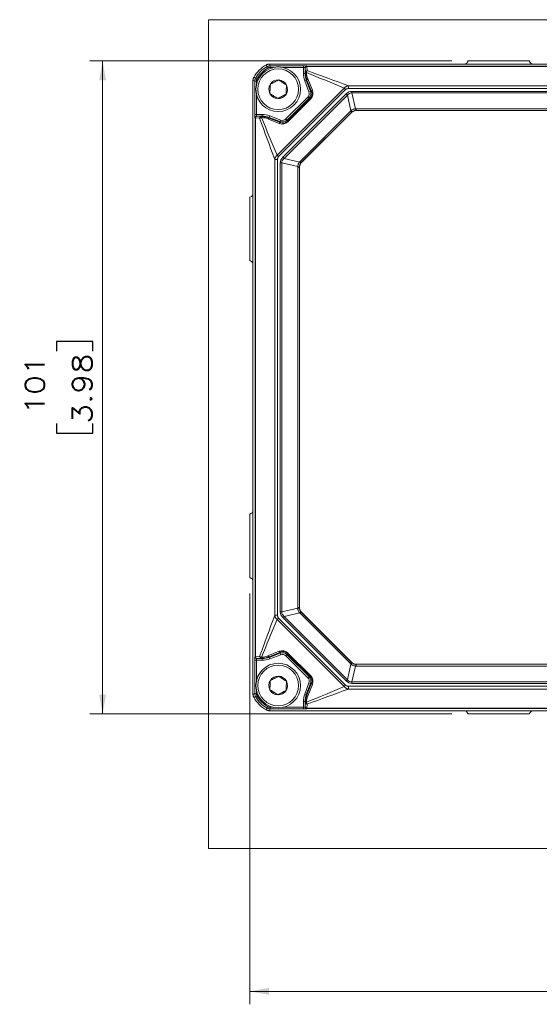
# Model space of a CAD drawing. Header units: millimetres. Extents: x 4 to 836, y 5 to 589.
# Tile 13 of 153: x 234 to 314, y 206 to 358. Entities that reach past the tile are written whole.
import ezdxf

# ---------------------------------------------------------------- set-up
doc = ezdxf.new("R2010")
doc.units = ezdxf.units.MM
doc.layers.add('1', color=7, linetype='Continuous', true_color=0xffffff)
doc.styles.add('ideas_simplex', font='simplex.shx')
doc.dimstyles.get("Standard").update_dxf_attribs({"dimtxt": 0.18, "dimasz": 0.18, "dimexe": 0.18, "dimexo": 0.0625, "dimgap": 0.09, "dimtad": 0, "dimtih": 1, "dimtoh": 1, "dimdec": 4, "dimzin": 0, "dimdsep": 46, "dimtxsty": 'Standard', "dimcen": 0.09, "dimadec": 0, "dimazin": 0, "dimtfac": 1, "dimtdec": 4, "dimtofl": 0, "dimtmove": 0, "dimatfit": 3, "dimfxl": 1, "dimtolj": 1, "dimtzin": 0, "dimarcsym": 0})

# ---------------------------------------------------------------- blocks, each defined once
blk = doc.blocks.new('_U10')
at = {"layer": '1', "color": 152, "lineweight": 13}
for p, q in [((269.602102, 269.548683), (269.602102, 206.051587)), ((395.602102, 269.548683), (395.602102, 206.051587))]:
    blk.add_line(p, q, dxfattribs=at)
at = {"layer": '1', "color": 87, "lineweight": 25}
for p, q in [((326.999602, 215.176587), (325.499602, 215.176587)), ((325.499602, 215.176587), (325.499602, 209.551587)), ((339.704602, 215.176587), (338.204602, 215.176587)), ((339.704602, 209.551587), (339.704602, 215.176587)), ((325.499602, 209.551587), (326.999602, 209.551587)), ((338.204602, 209.551587), (339.704602, 209.551587))]:
    blk.add_line(p, q, dxfattribs=at)
at = {"layer": '1', "color": 27, "lineweight": 13}
blk.add_line((269.602102, 208.051587), (395.602102, 208.051587), dxfattribs=at)
at = {"layer": '1', "color": 27, "lineweight": 18}
for points in [[(269.602102, 208.051587), (272.6021, 208.580568), (272.602104, 207.522606)], [(395.602102, 208.051587), (392.602104, 207.522606), (392.6021, 208.580568)]]:
    blk.add_solid(points, dxfattribs=at)
at = {"layer": '1', "color": 87, "linetype": 'Continuous', "lineweight": 25, "char_height": 3, "attachment_point": 7, "line_spacing_factor": 1.204819, "style": 'ideas_simplex'}
for s, insert in [('\\W1.0535;126', (328.456102, 217.311587)), ('\\W1.2097;4.96', (326.971102, 209.999087))]:
    blk.add_mtext(s, dxfattribs=dict(at, insert=insert))
blk = doc.blocks.new('_U11')
at = {"layer": '1', "color": 152, "lineweight": 13}
for p, q in [((300.873305, 351.94168), (244.851237, 351.94168)), ((300.873305, 250.941529), (244.851237, 250.941529))]:
    blk.add_line(p, q, dxfattribs=at)
at = {"layer": '1', "color": 27, "lineweight": 13}
blk.add_line((246.851237, 250.941529), (246.851237, 351.94168), dxfattribs=at)
at = {"layer": '1', "color": 87, "lineweight": 25}
for p, q in [((245.351237, 308.544105), (239.726237, 308.544105)), ((239.726237, 308.544105), (239.726237, 307.044105)), ((245.351237, 307.044105), (245.351237, 308.544105)), ((239.726237, 295.839105), (239.726237, 294.339105)), ((245.351237, 294.339105), (245.351237, 295.839105)), ((239.726237, 294.339105), (245.351237, 294.339105))]:
    blk.add_line(p, q, dxfattribs=at)
at = {"layer": '1', "color": 27, "lineweight": 18}
for points in [[(246.851237, 351.94168), (247.380218, 348.941682), (246.322256, 348.941678)], [(246.851237, 250.941529), (246.322256, 253.941527), (247.380218, 253.941531)]]:
    blk.add_solid(points, dxfattribs=at)
at = {"layer": '1', "color": 87, "linetype": 'Continuous', "lineweight": 25, "char_height": 3, "attachment_point": 7, "rotation": 90, "line_spacing_factor": 1.204819, "style": 'ideas_simplex'}
for s, insert in [('\\W1.1774;101', (237.885237, 297.271605)), ('\\W1.2097;3.98', (245.197737, 295.786605))]:
    blk.add_mtext(s, dxfattribs=dict(at, insert=insert))

msp = doc.modelspace()

# ---------------------------------------------------------------- linework, layer by layer
at = {"layer": '1', "color": 251, "linetype": 'Continuous', "lineweight": 18}
for p, q in [((263.246, 230.137), (263.246, 358.294)), ((401.958, 358.294), (263.246, 358.294)), ((263.246, 230.137), (401.958, 230.137))]:
    msp.add_line(p, q, dxfattribs=at)
at = {"layer": '1', "color": 143, "linetype": 'Continuous', "lineweight": 18}
for p, q in [((303.227, 351.69), (303.373, 351.942)), ((312.831, 351.942), (303.373, 351.942)), ((312.977, 351.69), (312.831, 351.942)), ((272.665, 351.442), (392.539, 351.442)), ((270.102, 348.879), (270.102, 348.878)), ((270.102, 254.005), (270.102, 348.878)), ((379.148, 344.242), (286.056, 344.242)), ((285.349, 343.949), (277.595, 336.194)), ((277.302, 335.488), (277.302, 267.396)), ((269.602, 330.835), (269.854, 330.98)), ((269.602, 321.049), (269.602, 330.835)), ((269.854, 320.903), (269.602, 321.049)), ((269.854, 281.98), (269.602, 281.835)), ((269.602, 281.835), (269.602, 272.049)), ((269.602, 272.049), (269.854, 271.903)), ((277.595, 266.689), (285.349, 258.934)), ((286.056, 258.642), (379.148, 258.642)), ((270.102, 254.005), (270.102, 254.004)), ((392.539, 251.442), (272.665, 251.442)), ((303.227, 251.193), (303.373, 250.942)), ((312.831, 250.942), (303.373, 250.942)), ((312.977, 251.193), (312.831, 250.942))]:
    msp.add_line(p, q, dxfattribs=at)
at = {"layer": '1', "color": 143, "linetype": 'Continuous', "lineweight": 13}
for p, q in [((272.366, 350.802), (272.24, 351.019)), ((272.741, 350.903), (272.741, 351.153)), ((272.741, 351.153), (277.913, 351.153)), ((273.227, 350.903), (272.741, 350.903)), ((277.913, 350.903), (274.777, 350.903)), ((277.913, 350.903), (277.913, 351.153)), ((277.913, 349.995), (277.913, 350.903)), ((278.186, 350.864), (278.163, 350.887)), ((278.163, 350.887), (278.163, 349.995)), ((278.233, 350.193), (278.189, 350.837)), ((278.413, 351.136), (278.435, 351.114)), ((278.435, 351.114), (386.769, 351.114)), ((386.765, 351.059), (278.439, 351.059)), ((278.439, 351.059), (278.483, 350.416)), ((270.64, 348.802), (270.391, 348.802)), ((270.391, 343.631), (270.391, 348.802)), ((270.741, 349.178), (270.525, 349.303)), ((270.64, 348.802), (270.64, 348.317)), ((278.163, 349.995), (277.913, 349.995)), ((278.353, 348.944), (278.119, 348.857)), ((278.764, 347.133), (278.119, 348.857)), ((278.163, 349.995), (278.24, 350.009)), ((278.24, 350.009), (278.239, 350.025)), ((278.452, 348.962), (278.353, 348.944)), ((278.353, 348.944), (278.998, 347.22)), ((278.382, 350.133), (278.382, 350.117)), ((279.168, 347.183), (278.452, 348.962)), ((278.578, 349.157), (279.294, 347.379)), ((273.831, 337.333), (284.21, 347.713)), ((284.426, 347.497), (274.046, 337.118)), ((278.998, 347.22), (278.764, 347.133)), ((278.998, 347.22), (279.168, 347.183)), ((284.21, 347.713), (284.426, 347.497)), ((284.86, 348.081), (380.344, 348.081)), ((284.86, 348.081), (284.86, 347.636)), ((380.344, 347.636), (284.86, 347.636)), ((285.406, 347.216), (285.406, 346.982)), ((285.406, 347.216), (379.798, 347.216)), ((270.64, 346.766), (270.64, 343.631)), ((274.719, 337.028), (284.516, 346.825)), ((284.7, 346.64), (274.903, 336.843)), ((275.204, 342.951), (278.592, 346.34)), ((278.769, 346.163), (275.38, 342.775)), ((275.422, 342.582), (278.962, 346.121)), ((279.031, 346.052), (275.491, 342.513)), ((278.769, 346.163), (278.592, 346.34)), ((278.962, 346.121), (278.769, 346.163)), ((279.031, 346.052), (278.962, 346.121)), ((284.7, 346.64), (284.516, 346.825)), ((285.258, 344.215), (284.7, 346.64)), ((285.406, 346.982), (285.971, 344.522)), ((379.798, 346.982), (285.406, 346.982)), ((277.407, 336.371), (285.173, 344.136)), ((285.342, 343.967), (285.173, 344.136)), ((286.049, 344.524), (286.049, 344.259)), ((286.049, 344.524), (379.156, 344.524)), ((286.049, 344.259), (286.056, 344.242)), ((379.156, 344.259), (286.049, 344.259)), ((270.64, 343.631), (270.391, 343.631)), ((270.43, 343.108), (270.407, 343.131)), ((270.43, 259.775), (270.43, 343.108)), ((271.128, 343.061), (270.484, 343.105)), ((270.484, 343.105), (270.484, 259.779)), ((270.64, 343.631), (271.548, 343.631)), ((271.548, 343.381), (270.657, 343.381)), ((270.657, 343.381), (270.68, 343.358)), ((270.707, 343.355), (271.351, 343.311)), ((271.427, 343.162), (271.411, 343.162)), ((271.519, 343.304), (271.535, 343.304)), ((271.535, 343.304), (271.548, 343.381)), ((271.548, 343.631), (271.548, 343.381)), ((274.165, 342.249), (272.386, 342.966)), ((272.599, 343.191), (272.581, 343.092)), ((272.581, 343.092), (274.36, 342.376)), ((272.599, 343.191), (272.687, 343.425)), ((274.324, 342.545), (272.599, 343.191)), ((272.687, 343.425), (274.411, 342.779)), ((274.324, 342.545), (274.411, 342.779)), ((275.38, 342.775), (275.204, 342.951)), ((275.38, 342.775), (275.422, 342.582)), ((275.491, 342.513), (275.422, 342.582)), ((285.342, 343.967), (277.576, 336.202)), ((285.349, 343.949), (285.342, 343.967)), ((274.36, 342.376), (274.324, 342.545)), ((273.908, 336.684), (273.463, 336.684)), ((273.463, 266.2), (273.463, 336.684)), ((273.831, 337.333), (274.046, 337.118)), ((273.908, 336.684), (273.908, 266.2)), ((274.903, 336.843), (274.719, 337.028)), ((274.903, 336.843), (277.329, 336.286)), ((274.562, 336.138), (274.327, 336.138)), ((274.327, 266.745), (274.327, 336.138)), ((277.021, 335.573), (274.562, 336.138)), ((274.562, 336.138), (274.562, 266.745)), ((277.284, 335.495), (277.019, 335.495)), ((277.019, 267.388), (277.019, 335.495)), ((277.302, 335.488), (277.284, 335.495)), ((277.284, 335.495), (277.284, 267.388)), ((277.576, 336.202), (277.407, 336.371)), ((277.576, 336.202), (277.595, 336.194)), ((274.562, 266.745), (274.327, 266.745)), ((274.562, 266.745), (277.021, 267.311)), ((277.329, 266.597), (274.903, 266.04)), ((277.284, 267.388), (277.019, 267.388)), ((277.284, 267.388), (277.302, 267.396)), ((277.576, 266.681), (277.407, 266.512)), ((285.173, 258.747), (277.407, 266.512)), ((277.595, 266.689), (277.576, 266.681)), ((277.576, 266.681), (285.342, 258.916)), ((273.908, 266.2), (273.463, 266.2)), ((274.046, 265.765), (273.831, 265.55)), ((284.21, 255.171), (273.831, 265.55)), ((274.046, 265.765), (284.426, 255.386)), ((274.903, 266.04), (274.719, 265.856)), ((284.516, 256.058), (274.719, 265.856)), ((274.903, 266.04), (284.7, 256.243)), ((272.386, 259.918), (274.165, 260.634)), ((274.36, 260.507), (272.581, 259.791)), ((272.599, 259.693), (274.324, 260.338)), ((274.324, 260.338), (274.36, 260.507)), ((274.411, 260.104), (274.324, 260.338)), ((275.422, 260.302), (275.491, 260.371)), ((275.491, 260.371), (279.031, 256.831)), ((270.64, 259.253), (270.391, 259.253)), ((270.391, 254.081), (270.391, 259.253)), ((270.407, 259.752), (270.43, 259.775)), ((270.484, 259.779), (271.128, 259.823)), ((270.64, 259.253), (270.64, 256.117)), ((271.548, 259.253), (270.64, 259.253)), ((270.68, 259.525), (270.657, 259.502)), ((270.657, 259.502), (271.548, 259.502)), ((271.351, 259.573), (270.707, 259.529)), ((271.411, 259.721), (271.427, 259.721)), ((271.535, 259.579), (271.519, 259.579)), ((271.548, 259.502), (271.535, 259.579)), ((271.548, 259.253), (271.548, 259.502)), ((272.581, 259.791), (272.599, 259.693)), ((272.687, 259.459), (272.599, 259.693)), ((274.411, 260.104), (272.687, 259.459)), ((275.204, 259.932), (275.38, 260.109)), ((278.592, 256.543), (275.204, 259.932)), ((275.422, 260.302), (275.38, 260.109)), ((275.38, 260.109), (278.769, 256.72)), ((278.962, 256.762), (275.422, 260.302)), ((285.342, 258.916), (285.173, 258.747)), ((285.342, 258.916), (285.349, 258.934)), ((284.7, 256.243), (285.258, 258.668)), ((285.971, 258.361), (285.406, 255.902)), ((286.056, 258.642), (286.049, 258.624)), ((286.049, 258.624), (286.049, 258.359)), ((286.049, 258.624), (379.156, 258.624)), ((379.156, 258.359), (286.049, 258.359)), ((278.592, 256.543), (278.769, 256.72)), ((278.769, 256.72), (278.962, 256.762)), ((278.962, 256.762), (279.031, 256.831)), ((284.7, 256.243), (284.516, 256.058)), ((285.406, 255.902), (379.798, 255.902)), ((285.406, 255.902), (285.406, 255.667)), ((270.64, 254.566), (270.64, 254.081)), ((278.119, 254.026), (278.764, 255.751)), ((278.998, 255.663), (278.353, 253.939)), ((278.452, 253.921), (279.168, 255.7)), ((279.294, 255.505), (278.578, 253.726)), ((278.764, 255.751), (278.998, 255.663)), ((279.168, 255.7), (278.998, 255.663)), ((284.426, 255.386), (284.21, 255.171)), ((284.86, 255.248), (284.86, 254.802)), ((284.86, 255.248), (380.344, 255.248)), ((380.344, 254.802), (284.86, 254.802)), ((379.798, 255.667), (285.406, 255.667)), ((270.64, 254.081), (270.391, 254.081)), ((270.525, 253.58), (270.741, 253.705)), ((277.913, 251.98), (277.913, 252.888)), ((277.913, 252.888), (278.163, 252.888)), ((278.119, 254.026), (278.353, 253.939)), ((278.163, 252.888), (278.163, 251.997)), ((278.24, 252.874), (278.163, 252.888)), ((278.239, 252.858), (278.24, 252.874)), ((278.353, 253.939), (278.452, 253.921)), ((278.382, 252.766), (278.382, 252.751)), ((272.24, 251.865), (272.366, 252.081)), ((272.741, 251.73), (272.741, 251.98)), ((272.741, 251.98), (273.227, 251.98)), ((277.913, 251.73), (272.741, 251.73)), ((274.777, 251.98), (277.913, 251.98)), ((277.913, 251.98), (277.913, 251.73)), ((278.163, 251.997), (278.186, 252.019)), ((278.189, 252.047), (278.233, 252.69)), ((278.435, 251.769), (278.413, 251.747)), ((386.769, 251.769), (278.435, 251.769)), ((278.483, 252.467), (278.439, 251.824)), ((278.439, 251.824), (386.765, 251.824))]:
    msp.add_line(p, q, dxfattribs=at)
at = {"layer": '1', "color": 252, "linetype": 'Continuous', "lineweight": 18}
for centre in [(274.002, 347.542), (274.002, 255.342)]:
    msp.add_circle(centre, 3.45, dxfattribs=at)
at = {"layer": '1', "color": 252, "linetype": 'Continuous', "lineweight": 13}
for centre in [(274.002, 347.542), (274.002, 255.342)]:
    msp.add_circle(centre, 3.15, dxfattribs=at)
at = {"layer": '1', "color": 143, "linetype": 'Continuous', "lineweight": 18}
for centre, start, end in [((274.602, 346.942), 118.95277, 151.04723), ((274.602, 255.942), 208.95277, 241.04723)]:
    msp.add_arc(centre, 5, start, end, dxfattribs=at)
at = {"layer": '1', "color": 143, "linetype": 'Continuous', "lineweight": 13}
for centre, radius, start, end in [((274.602, 346.942), 4.712, 120.08196, 149.91804), ((274.602, 346.942), 4.462, 120.08196, 149.91804), ((274.602, 255.942), 4.712, 210.08196, 239.91804), ((274.602, 255.942), 4.462, 210.08196, 239.91804)]:
    msp.add_arc(centre, radius, start, end, dxfattribs=at)
at = {"layer": '1', "color": 252, "linetype": 'Continuous', "lineweight": 18}
for centre, start, end in [((274.002, 347.542), 86.84238, 146.84238), ((274.002, 347.542), 26.84238, 86.84238), ((274.002, 347.542), 146.84238, 206.84238), ((274.002, 347.542), 326.84238, 26.84238), ((274.002, 347.542), 206.84238, 266.84238), ((274.002, 347.542), 266.84238, 326.84238), ((274.002, 255.342), 146.84238, 206.84238), ((274.002, 255.342), 86.84238, 146.84238), ((274.002, 255.342), 26.84238, 86.84238), ((274.002, 255.342), 326.84238, 26.84238), ((274.002, 255.342), 206.84238, 266.84238), ((274.002, 255.342), 266.84238, 326.84238)]:
    msp.add_arc(centre, 1.443, start, end, dxfattribs=at)
at = {"layer": '1', "color": 143, "linetype": 'Continuous', "lineweight": 18}
for centre, major_axis, ratio, start_param, end_param in [((302.794, 351.943), (0.275, -0.42), 0.995307, 5.7049766, 6.7459599), ((313.41, 351.943), (0.275, 0.42), 0.995307, 2.678818, 3.7198014), ((286.057, 343.241), (-0.383, 0.925), 0.999286, 5.8907385, 6.6756321), ((278.303, 335.487), (-0.925, 0.383), 0.999286, 5.8907385, 6.6756321), ((269.6, 331.413), (0.449, -0.225), 0.995894, 5.7032822, 6.7452847), ((269.6, 320.47), (-0.449, -0.225), 0.995894, 2.6794932, 3.7214958), ((269.6, 282.413), (-0.449, 0.225), 0.995894, 2.5616895, 3.6036921), ((269.6, 271.47), (0.449, 0.225), 0.995894, 5.8210859, 6.8630884), ((278.303, 267.396), (-0.925, -0.383), 0.999286, 5.8907385, 6.6756321), ((286.057, 259.642), (-0.383, -0.925), 0.999286, 5.8907385, 6.6756321), ((302.794, 250.94), (-0.275, -0.42), 0.995307, 2.678818, 3.7198014), ((313.41, 250.94), (-0.275, 0.42), 0.995307, 5.7049766, 6.7459599)]:
    msp.add_ellipse(centre, major_axis=major_axis, ratio=ratio, start_param=start_param, end_param=end_param, dxfattribs=at)
at = {"layer": '1', "color": 143, "linetype": 'Continuous', "lineweight": 13}
for centre, major_axis, ratio, start_param, end_param in [((277.913, 351.136), (0.5, 0), 0.034921, 0.0349066, 1.5707963), ((277.913, 350.886), (0.25, 0), 0.069842, 0.0349066, 1.5707963), ((278.413, 350.887), (-0.177, -0.177), 0.998783, 3.9275998, 5.4971782), ((278.435, 350.864), (-0.177, -0.177), 0.998783, 3.9275998, 5.4971782), ((278.185, 350.614), (0, -0.25), 0.034921, 2.6691771, 3.1066861), ((278.439, 350.837), (-0.249, -0.017), 0.890041, 4.6516411, 6.2065561), ((278.483, 350.193), (0.249, 0.017), 0.890041, 1.5100484, 3.0649635), ((278.435, 350.614), (0, -0.5), 0.01746, 2.6691771, 3.1066861), ((281.165, 349.996), (3.2, 0.579), 0.999371, 2.9626541, 3.3205312), ((281.165, 349.996), (2.954, 0.535), 0.999266, 2.9626541, 3.3205312), ((278.489, 350.025), (-0.25, -0.005), 0.483905, 5.1481132, 6.2432951), ((278.49, 350.009), (-0.25, -0.005), 0.483905, 5.1481132, 6.2432951), ((281.294, 350.019), (2.934, -0.874), 0.974849, 3.4415023, 3.7993793), ((281.187, 350.127), (2.695, -0.799), 0.972581, 3.44114, 3.799017), ((278.686, 349.05), (0.232, 0.093), 0.576727, 1.811664, 3.0988597), ((278.061, 346.87), (-0.734, 0.159), 0.999139, 2.5702367, 3.7129486), ((278.061, 346.87), (0.978, -0.212), 0.999569, 5.7118293, 6.8545413), ((278.214, 346.837), (0.919, -0.485), 0.959533, 5.9946336, 7.1373455), ((278.106, 346.945), (1.138, -0.604), 0.967518, 5.9949159, 7.1376278), ((279.402, 347.271), (0.232, 0.093), 0.576727, 1.811664, 3.0988597), ((286.36, 341.89), (1.217, -5.297), 0.459968, 3.0362677, 3.4220494), ((286.36, 341.89), (1.166, -5.073), 0.384233, 3.0362677, 3.4220494), ((286.247, 343.042), (0.843, -1.283), 0.976274, 3.2638919, 3.3412066), ((285.074, 344.399), (-0.325, 0.38), 0.048236, 3.1775532, 4.1656745), ((286.061, 342.995), (0.311, -1.499), 0.979278, 2.940851, 2.992651), ((285.971, 344.757), (-0.026, 0.499), 0.028055, 2.0586041, 3.1059705), ((286.061, 343.23), (0.213, -1.009), 0.968913, 2.9397444, 2.9915445), ((270.408, 343.631), (0, -0.5), 0.034921, 4.712389, 6.2482787), ((270.657, 343.131), (-0.177, -0.177), 0.998783, 3.9275998, 5.4971782), ((270.68, 343.108), (-0.177, -0.177), 0.998783, 3.9275998, 5.4971782), ((270.93, 343.109), (0.5, 0), 0.01746, 3.1764992, 3.6140082), ((270.707, 343.105), (-0.017, -0.249), 0.890041, 3.2182218, 4.7731369), ((270.658, 343.631), (0, -0.25), 0.069842, 4.712389, 6.2482787), ((270.93, 343.358), (0.25, 0), 0.034921, 3.1764992, 3.6140082), ((271.351, 343.061), (0.017, 0.249), 0.890041, 0.0766292, 1.6315442), ((271.519, 343.054), (0.005, 0.25), 0.483905, 0.0398902, 1.1350721), ((271.535, 343.054), (-0.005, -0.25), 0.483905, 3.1814829, 4.2766648), ((271.417, 340.357), (0.799, -2.695), 0.972581, 2.4841683, 2.8420453), ((271.524, 340.25), (0.874, -2.934), 0.974849, 2.483806, 2.8416831), ((271.548, 340.379), (-0.579, -3.2), 0.999371, 2.9626541, 3.3205312), ((271.548, 340.379), (0.535, 2.954), 0.999266, 6.1042468, 6.4621239), ((272.494, 342.858), (-0.093, -0.232), 0.576727, 3.1843256, 4.4715214), ((274.674, 343.482), (0.212, -0.978), 0.999569, 5.7118293, 6.8545413), ((274.707, 343.33), (0.485, -0.919), 0.959533, 5.4290251, 6.571737), ((274.674, 343.482), (-0.159, 0.734), 0.999139, 2.5702367, 3.7129486), ((286.063, 343.226), (0.566, -0.867), 0.964505, 3.2646002, 3.341915), ((274.599, 343.438), (0.604, -1.138), 0.967518, 5.4287428, 6.5714548), ((274.273, 342.142), (-0.093, -0.232), 0.576727, 3.1843256, 4.4715214), ((279.654, 335.183), (5.297, -1.217), 0.459968, 2.8611359, 3.2469177), ((279.654, 335.183), (5.073, -1.166), 0.384233, 2.8611359, 3.2469177), ((278.549, 335.483), (1.499, -0.311), 0.979278, 3.290534, 3.3423341), ((276.787, 335.573), (0.499, -0.026), 0.028055, 0.0356222, 1.0829885), ((278.314, 335.483), (1.009, -0.213), 0.968913, 3.2916406, 3.3434407), ((278.502, 335.297), (1.283, -0.843), 0.976273, 2.9419793, 3.0192941), ((277.144, 336.47), (0.38, -0.325), 0.048236, 5.2591035, 6.2472247), ((278.318, 335.481), (0.867, -0.566), 0.964505, 2.9412704, 3.0185851), ((279.654, 267.7), (5.297, 1.217), 0.459968, 3.0362677, 3.4220494), ((279.654, 267.7), (5.073, 1.166), 0.384233, 3.0362677, 3.4220494), ((278.549, 267.401), (1.499, 0.311), 0.979278, 2.9408522, 2.9926522), ((276.787, 267.311), (0.499, 0.026), 0.028055, 5.2001968, 6.2475631), ((278.314, 267.401), (1.009, 0.213), 0.968914, 2.9397406, 2.9915407), ((277.144, 266.413), (0.38, 0.325), 0.048236, 0.0359606, 1.0240818), ((278.502, 267.587), (1.283, 0.843), 0.976273, 3.2638914, 3.3412062), ((278.318, 267.402), (0.867, 0.566), 0.964505, 3.2646001, 3.3419149), ((274.599, 259.445), (0.604, 1.138), 0.967518, 5.9949159, 7.1376278), ((274.273, 260.741), (0.093, -0.232), 0.576727, 4.9532566, 6.2404524), ((274.674, 259.401), (0.212, 0.978), 0.999569, 5.7118293, 6.8545413), ((274.707, 259.553), (0.485, 0.919), 0.959533, 5.9946336, 7.1373455), ((270.408, 259.253), (0, -0.5), 0.034921, 3.1764992, 4.712389), ((270.657, 259.752), (0.177, -0.177), 0.998783, 3.9275998, 5.4971782), ((270.93, 259.775), (0.5, 0), 0.01746, 2.6691771, 3.1066861), ((270.68, 259.775), (0.177, -0.177), 0.998783, 3.9275998, 5.4971782), ((270.707, 259.779), (0.017, -0.249), 0.890041, 4.6516411, 6.2065561), ((270.658, 259.253), (0, -0.25), 0.069842, 3.1764992, 4.712389), ((270.93, 259.525), (0.25, 0), 0.034921, 2.6691771, 3.1066861), ((271.351, 259.823), (-0.017, 0.249), 0.890041, 1.5100484, 3.0649635), ((271.519, 259.829), (-0.005, 0.25), 0.483905, 2.0065205, 3.1017024), ((271.417, 262.526), (0.799, 2.695), 0.972581, 3.44114, 3.799017), ((271.535, 259.829), (-0.005, 0.25), 0.483905, 2.0065205, 3.1017024), ((271.524, 262.634), (0.874, 2.934), 0.974849, 3.4415023, 3.7993793), ((271.548, 262.505), (0.535, -2.954), 0.999266, 6.1042468, 6.4621239), ((271.548, 262.505), (-0.579, 3.2), 0.999371, 2.9626541, 3.3205312), ((272.494, 260.025), (0.093, -0.232), 0.576727, 4.9532566, 6.2404524), ((274.674, 259.401), (-0.159, -0.734), 0.999139, 2.5702367, 3.7129486), ((285.074, 258.484), (0.325, 0.38), 0.048236, 5.2591035, 6.2472247), ((286.063, 259.657), (0.566, 0.867), 0.964505, 2.9412706, 3.0185854), ((286.247, 259.841), (0.843, 1.283), 0.976273, 2.9419792, 3.019294), ((285.971, 258.126), (0.026, 0.499), 0.028055, 0.0356222, 1.0829885), ((286.061, 259.888), (0.311, 1.499), 0.979278, 3.2905338, 3.3423339), ((286.061, 259.653), (0.213, 1.009), 0.968914, 3.2916433, 3.3434434), ((278.061, 256.013), (-0.734, -0.159), 0.999139, 2.5702367, 3.7129486), ((278.061, 256.013), (0.978, 0.212), 0.999569, 5.7118293, 6.8545413), ((278.214, 256.046), (0.919, 0.485), 0.959533, 5.4290251, 6.571737), ((278.106, 255.938), (1.138, 0.604), 0.967518, 5.4287428, 6.5714548), ((286.36, 260.994), (1.217, 5.297), 0.459968, 2.8611359, 3.2469177), ((286.36, 260.994), (1.166, 5.073), 0.384233, 2.8611359, 3.2469177), ((279.402, 255.612), (-0.232, 0.093), 0.576727, 0.0427329, 1.3299287), ((281.165, 252.887), (3.2, -0.579), 0.999371, 2.9626541, 3.3205312), ((281.165, 252.887), (2.954, -0.535), 0.999266, 2.9626541, 3.3205312), ((278.489, 252.858), (-0.25, 0.005), 0.483905, 0.0398902, 1.1350721), ((281.294, 252.864), (2.934, 0.874), 0.974849, 2.483806, 2.8416831), ((278.49, 252.874), (0.25, -0.005), 0.483905, 3.1814829, 4.2766648), ((281.187, 252.756), (2.695, 0.799), 0.972581, 2.4841683, 2.8420453), ((278.686, 253.833), (0.232, -0.093), 0.576727, 3.1843256, 4.4715214), ((277.913, 251.997), (0.25, 0), 0.069842, 4.712389, 6.2482787), ((277.913, 251.747), (0.5, 0), 0.034921, 4.712389, 6.2482787), ((278.413, 251.997), (-0.177, 0.177), 0.998783, 0.7860072, 2.3555855), ((278.185, 252.269), (0, -0.25), 0.034921, 0.0349066, 0.4724156), ((278.435, 252.019), (-0.177, 0.177), 0.998783, 0.7860072, 2.3555855), ((278.439, 252.047), (-0.249, 0.017), 0.890041, 0.0766292, 1.6315442), ((278.483, 252.69), (-0.249, 0.017), 0.890041, 0.0766292, 1.6315442), ((278.435, 252.269), (0, -0.5), 0.01746, 0.0349066, 0.4724156)]:
    msp.add_ellipse(centre, major_axis=major_axis, ratio=ratio, start_param=start_param, end_param=end_param, dxfattribs=at)
at = {"layer": '1', "color": 143, "linetype": 'Continuous', "lineweight": 18}
for points in [[(272.182, 351.317), (272.219, 351.337), (272.295, 351.373), (272.374, 351.399), (272.435, 351.415), (272.456, 351.42), (272.497, 351.428), (272.518, 351.431), (272.581, 351.439), (272.623, 351.442), (272.665, 351.442)], [(270.102, 348.878), (270.102, 348.921), (270.107, 349.005), (270.123, 349.087), (270.139, 349.148), (270.145, 349.168), (270.158, 349.208), (270.165, 349.228), (270.188, 349.287), (270.206, 349.325), (270.227, 349.362)], [(270.227, 253.521), (270.206, 253.558), (270.171, 253.634), (270.145, 253.714), (270.129, 253.775), (270.124, 253.795), (270.116, 253.837), (270.113, 253.858), (270.105, 253.92), (270.102, 253.963), (270.102, 254.005)], [(272.665, 251.442), (272.623, 251.442), (272.539, 251.447), (272.457, 251.463), (272.396, 251.478), (272.376, 251.484), (272.336, 251.497), (272.316, 251.505), (272.257, 251.528), (272.219, 251.546), (272.182, 251.567)]]:
    msp.add_open_spline(points, degree=3, knots=[0, 0, 0, 0, 0.25, 0.5, 0.5, 0.625, 0.625, 0.75, 0.75, 1, 1, 1, 1], dxfattribs=at)
at = {"layer": '1', "color": 143, "linetype": 'Continuous', "lineweight": 13}
for points in [[(272.24, 351.019), (272.221, 351.118), (272.201, 351.218), (272.182, 351.317)], [(272.665, 351.442), (272.69, 351.345), (272.716, 351.249), (272.741, 351.153)], [(278.483, 350.416), (280.609, 349.637), (282.734, 348.859), (284.86, 348.081)], [(270.391, 348.802), (270.294, 348.828), (270.198, 348.853), (270.102, 348.878)], [(270.227, 349.362), (270.326, 349.343), (270.425, 349.323), (270.525, 349.303)], [(284.21, 347.713), (282.268, 348.519), (280.325, 349.326), (278.382, 350.133)], [(273.463, 336.684), (272.685, 338.809), (271.906, 340.935), (271.128, 343.061)], [(271.411, 343.162), (272.218, 341.219), (273.024, 339.276), (273.831, 337.333)], [(271.128, 259.823), (271.906, 261.948), (272.685, 264.074), (273.463, 266.2)], [(273.831, 265.55), (273.024, 263.607), (272.218, 261.664), (271.411, 259.721)], [(278.382, 252.751), (280.325, 253.557), (282.268, 254.364), (284.21, 255.171)], [(284.86, 254.802), (282.734, 254.024), (280.609, 253.246), (278.483, 252.467)], [(270.102, 254.005), (270.198, 254.03), (270.294, 254.055), (270.391, 254.081)], [(270.525, 253.58), (270.425, 253.56), (270.326, 253.541), (270.227, 253.521)], [(272.182, 251.567), (272.201, 251.666), (272.221, 251.765), (272.24, 251.865)], [(272.741, 251.73), (272.716, 251.634), (272.69, 251.538), (272.665, 251.442)]]:
    msp.add_open_spline(points, degree=3, dxfattribs=at)
for points, knots in [([(272.24, 351.019), (272.278, 351.041), (272.318, 351.06), (272.399, 351.094), (272.44, 351.108), (272.503, 351.125), (272.524, 351.13), (272.567, 351.138), (272.589, 351.142), (272.654, 351.15), (272.698, 351.153), (272.741, 351.153)], [0, 0, 0, 0, 0.25, 0.25, 0.5, 0.5, 0.625, 0.625, 0.75, 0.75, 1, 1, 1, 1]), ([(272.741, 350.903), (272.709, 350.903), (272.676, 350.901), (272.611, 350.893), (272.579, 350.886), (272.515, 350.869), (272.484, 350.859), (272.424, 350.833), (272.394, 350.819), (272.366, 350.802)], [0, 0, 0, 0, 0.25, 0.25, 0.5, 0.5, 0.75, 0.75, 1, 1, 1, 1]), ([(278.239, 350.025), (278.239, 350.043), (278.239, 350.06), (278.238, 350.093), (278.237, 350.108), (278.236, 350.136), (278.236, 350.149), (278.234, 350.173), (278.234, 350.184), (278.233, 350.193)], [0, 0, 0, 0, 0.25, 0.25, 0.5, 0.5, 0.75, 0.75, 1, 1, 1, 1]), ([(278.483, 350.416), (278.482, 350.414), (278.481, 350.412), (278.479, 350.408), (278.475, 350.402), (278.467, 350.388), (278.461, 350.374), (278.447, 350.344), (278.439, 350.323), (278.421, 350.274), (278.413, 350.248), (278.401, 350.207), (278.397, 350.192), (278.391, 350.17), (278.388, 350.159), (278.385, 350.146), (278.383, 350.14), (278.383, 350.136), (278.382, 350.134), (278.382, 350.133)], [0, 0, 0, 0, 0.03125, 0.03125, 0.0625, 0.125, 0.25, 0.25, 0.5, 0.5, 0.75, 0.75, 0.875, 0.875, 0.9375, 0.96875, 0.984375, 0.984375, 1, 1, 1, 1]), ([(270.391, 348.802), (270.391, 348.824), (270.391, 348.846), (270.394, 348.89), (270.396, 348.912), (270.405, 348.977), (270.413, 349.02), (270.436, 349.104), (270.45, 349.145), (270.484, 349.226), (270.503, 349.265), (270.525, 349.303)], [0, 0, 0, 0, 0.125, 0.125, 0.25, 0.25, 0.5, 0.5, 0.75, 0.75, 1, 1, 1, 1]), ([(270.741, 349.178), (270.725, 349.15), (270.71, 349.12), (270.685, 349.06), (270.675, 349.028), (270.658, 348.965), (270.651, 348.933), (270.643, 348.868), (270.64, 348.835), (270.64, 348.802)], [0, 0, 0, 0, 0.25, 0.25, 0.5, 0.5, 0.75, 0.75, 1, 1, 1, 1]), ([(284.21, 347.713), (284.213, 347.716), (284.215, 347.719), (284.221, 347.725), (284.228, 347.735), (284.247, 347.757), (284.285, 347.799), (284.32, 347.832), (284.358, 347.863), (284.37, 347.873), (284.396, 347.892), (284.435, 347.92), (284.503, 347.962), (284.56, 347.99), (284.603, 348.009), (284.618, 348.015), (284.648, 348.026), (284.692, 348.042), (284.738, 348.055), (284.783, 348.066), (284.806, 348.071), (284.829, 348.076), (284.845, 348.078), (284.852, 348.08), (284.86, 348.081)], [0, 0, 0, 0, 0.015625, 0.015625, 0.03125, 0.0625, 0.125, 0.25, 0.25, 0.3125, 0.3125, 0.375, 0.5, 0.625, 0.625, 0.6875, 0.6875, 0.75, 0.875, 0.875, 0.9375, 0.96875, 0.96875, 1, 1, 1, 1]), ([(284.86, 347.636), (284.821, 347.636), (284.782, 347.634), (284.724, 347.627), (284.705, 347.624), (284.666, 347.617), (284.648, 347.612), (284.591, 347.597), (284.555, 347.584), (284.503, 347.556), (284.486, 347.546), (284.455, 347.524), (284.44, 347.511), (284.426, 347.497)], [0, 0, 0, 0, 0.25, 0.25, 0.375, 0.375, 0.5, 0.5, 0.75, 0.75, 0.875, 0.875, 1, 1, 1, 1]), ([(285.258, 344.215), (285.306, 344.262), (285.357, 344.304), (285.465, 344.379), (285.523, 344.411), (285.6, 344.444), (285.615, 344.451), (285.647, 344.462), (285.694, 344.479), (285.742, 344.492), (285.838, 344.513), (285.904, 344.521), (285.971, 344.522)], [0, 0, 0, 0, 0.25, 0.25, 0.5, 0.5, 0.5625, 0.5625, 0.625, 0.75, 0.75, 1, 1, 1, 1]), ([(285.997, 344.258), (285.942, 344.255), (285.888, 344.248), (285.808, 344.23), (285.782, 344.223), (285.742, 344.211), (285.729, 344.207), (285.703, 344.198), (285.69, 344.193), (285.627, 344.168), (285.578, 344.143), (285.485, 344.087), (285.44, 344.056), (285.398, 344.02)], [0, 0, 0, 0, 0.25, 0.25, 0.375, 0.375, 0.4375, 0.4375, 0.5, 0.5, 0.75, 0.75, 1, 1, 1, 1]), ([(271.411, 343.162), (271.403, 343.16), (271.396, 343.158), (271.381, 343.155), (271.359, 343.149), (271.337, 343.143), (271.295, 343.131), (271.269, 343.122), (271.233, 343.109), (271.222, 343.105), (271.2, 343.096), (271.179, 343.087), (271.161, 343.079), (271.148, 343.072), (271.144, 343.07), (271.136, 343.065), (271.132, 343.063), (271.128, 343.061)], [0, 0, 0, 0, 0.0625, 0.0625, 0.125, 0.25, 0.25, 0.5, 0.5, 0.625, 0.625, 0.75, 0.875, 0.875, 0.9375, 0.9375, 1, 1, 1, 1]), ([(271.351, 343.311), (271.36, 343.31), (271.371, 343.309), (271.394, 343.308), (271.407, 343.308), (271.436, 343.306), (271.451, 343.306), (271.483, 343.305), (271.501, 343.305), (271.519, 343.304)], [0, 0, 0, 0, 0.25, 0.25, 0.5, 0.5, 0.75, 0.75, 1, 1, 1, 1]), ([(273.463, 336.684), (273.464, 336.691), (273.465, 336.699), (273.468, 336.715), (273.473, 336.738), (273.485, 336.791), (273.498, 336.837), (273.513, 336.882), (273.518, 336.897), (273.529, 336.926), (273.547, 336.97), (273.568, 337.013), (273.614, 337.095), (273.649, 337.148), (273.701, 337.21), (273.712, 337.222), (273.734, 337.246), (273.757, 337.269), (273.787, 337.297), (273.809, 337.315), (273.818, 337.323), (273.825, 337.328), (273.828, 337.331), (273.831, 337.333)], [0, 0, 0, 0, 0.03125, 0.03125, 0.0625, 0.125, 0.25, 0.25, 0.3125, 0.3125, 0.375, 0.5, 0.5, 0.75, 0.75, 0.8125, 0.8125, 0.875, 0.9375, 0.96875, 0.984375, 0.984375, 1, 1, 1, 1]), ([(274.046, 337.118), (274.032, 337.104), (274.02, 337.089), (273.997, 337.057), (273.987, 337.04), (273.96, 336.988), (273.947, 336.952), (273.931, 336.896), (273.927, 336.877), (273.92, 336.839), (273.917, 336.82), (273.91, 336.762), (273.908, 336.723), (273.908, 336.684)], [0, 0, 0, 0, 0.125, 0.125, 0.25, 0.25, 0.5, 0.5, 0.625, 0.625, 0.75, 0.75, 1, 1, 1, 1]), ([(277.021, 335.573), (277.023, 335.64), (277.039, 335.771), (277.079, 335.897), (277.113, 335.974), (277.12, 335.989), (277.134, 336.019), (277.157, 336.063), (277.184, 336.105), (277.239, 336.187), (277.282, 336.238), (277.329, 336.286)], [0, 0, 0, 0, 0.25, 0.5, 0.5, 0.5625, 0.5625, 0.625, 0.75, 0.75, 1, 1, 1, 1]), ([(277.524, 336.145), (277.488, 336.103), (277.456, 336.059), (277.414, 335.989), (277.401, 335.965), (277.377, 335.916), (277.366, 335.891), (277.335, 335.814), (277.303, 335.71), (277.289, 335.602), (277.286, 335.547)], [0, 0, 0, 0, 0.25, 0.25, 0.375, 0.375, 0.5, 0.5, 0.75, 1, 1, 1, 1]), ([(277.329, 266.597), (277.282, 266.645), (277.239, 266.696), (277.165, 266.805), (277.133, 266.863), (277.1, 266.939), (277.093, 266.955), (277.081, 266.986), (277.065, 267.033), (277.052, 267.081), (277.031, 267.178), (277.023, 267.243), (277.021, 267.311)], [0, 0, 0, 0, 0.25, 0.25, 0.5, 0.5, 0.5625, 0.5625, 0.625, 0.75, 0.75, 1, 1, 1, 1]), ([(277.286, 267.336), (277.289, 267.281), (277.296, 267.227), (277.313, 267.147), (277.32, 267.121), (277.332, 267.082), (277.337, 267.069), (277.346, 267.043), (277.351, 267.03), (277.376, 266.966), (277.4, 266.917), (277.456, 266.824), (277.488, 266.78), (277.524, 266.738)], [0, 0, 0, 0, 0.25, 0.25, 0.375, 0.375, 0.4375, 0.4375, 0.5, 0.5, 0.75, 0.75, 1, 1, 1, 1]), ([(273.831, 265.55), (273.828, 265.552), (273.825, 265.555), (273.818, 265.56), (273.809, 265.568), (273.787, 265.586), (273.745, 265.625), (273.712, 265.66), (273.681, 265.697), (273.671, 265.71), (273.651, 265.736), (273.623, 265.775), (273.582, 265.842), (273.554, 265.899), (273.535, 265.943), (273.529, 265.957), (273.518, 265.987), (273.502, 266.032), (273.489, 266.077), (273.478, 266.123), (273.473, 266.146), (273.468, 266.169), (273.465, 266.184), (273.464, 266.192), (273.463, 266.2)], [0, 0, 0, 0, 0.015625, 0.015625, 0.03125, 0.0625, 0.125, 0.25, 0.25, 0.3125, 0.3125, 0.375, 0.5, 0.625, 0.625, 0.6875, 0.6875, 0.75, 0.875, 0.875, 0.9375, 0.96875, 0.96875, 1, 1, 1, 1]), ([(273.908, 266.2), (273.908, 266.161), (273.91, 266.122), (273.917, 266.064), (273.92, 266.044), (273.927, 266.006), (273.931, 265.987), (273.947, 265.931), (273.96, 265.895), (273.987, 265.842), (273.997, 265.826), (274.02, 265.794), (274.032, 265.779), (274.046, 265.765)], [0, 0, 0, 0, 0.25, 0.25, 0.375, 0.375, 0.5, 0.5, 0.75, 0.75, 0.875, 0.875, 1, 1, 1, 1]), ([(271.128, 259.823), (271.13, 259.821), (271.132, 259.82), (271.136, 259.818), (271.142, 259.815), (271.156, 259.807), (271.179, 259.796), (271.2, 259.787), (271.222, 259.778), (271.233, 259.774), (271.269, 259.761), (271.295, 259.753), (271.337, 259.74), (271.351, 259.736), (271.373, 259.731), (271.385, 259.728), (271.396, 259.725), (271.403, 259.723), (271.407, 259.722), (271.411, 259.721)], [0, 0, 0, 0, 0.03125, 0.03125, 0.0625, 0.125, 0.25, 0.375, 0.375, 0.5, 0.5, 0.75, 0.75, 0.875, 0.875, 0.9375, 0.96875, 0.96875, 1, 1, 1, 1]), ([(271.519, 259.579), (271.501, 259.579), (271.483, 259.578), (271.451, 259.577), (271.436, 259.577), (271.407, 259.576), (271.394, 259.575), (271.371, 259.574), (271.36, 259.573), (271.351, 259.573)], [0, 0, 0, 0, 0.25, 0.25, 0.5, 0.5, 0.75, 0.75, 1, 1, 1, 1]), ([(285.398, 258.863), (285.44, 258.828), (285.485, 258.796), (285.555, 258.754), (285.578, 258.741), (285.627, 258.716), (285.652, 258.705), (285.729, 258.675), (285.834, 258.643), (285.942, 258.628), (285.997, 258.625)], [0, 0, 0, 0, 0.25, 0.25, 0.375, 0.375, 0.5, 0.5, 0.75, 1, 1, 1, 1]), ([(285.971, 258.361), (285.904, 258.362), (285.773, 258.378), (285.647, 258.419), (285.57, 258.452), (285.555, 258.459), (285.525, 258.474), (285.481, 258.497), (285.438, 258.523), (285.357, 258.579), (285.306, 258.621), (285.258, 258.668)], [0, 0, 0, 0, 0.25, 0.5, 0.5, 0.5625, 0.5625, 0.625, 0.75, 0.75, 1, 1, 1, 1]), ([(284.86, 254.802), (284.852, 254.804), (284.845, 254.805), (284.829, 254.808), (284.806, 254.812), (284.752, 254.824), (284.707, 254.837), (284.662, 254.852), (284.647, 254.857), (284.617, 254.869), (284.574, 254.887), (284.531, 254.908), (284.448, 254.953), (284.396, 254.989), (284.334, 255.04), (284.321, 255.051), (284.298, 255.073), (284.274, 255.096), (284.247, 255.126), (284.228, 255.148), (284.221, 255.158), (284.216, 255.164), (284.213, 255.167), (284.21, 255.171)], [0, 0, 0, 0, 0.03125, 0.03125, 0.0625, 0.125, 0.25, 0.25, 0.3125, 0.3125, 0.375, 0.5, 0.5, 0.75, 0.75, 0.8125, 0.8125, 0.875, 0.9375, 0.96875, 0.984375, 0.984375, 1, 1, 1, 1]), ([(284.426, 255.386), (284.44, 255.372), (284.455, 255.359), (284.487, 255.337), (284.504, 255.326), (284.556, 255.299), (284.592, 255.286), (284.648, 255.271), (284.666, 255.267), (284.705, 255.259), (284.724, 255.256), (284.782, 255.25), (284.821, 255.248), (284.86, 255.248)], [0, 0, 0, 0, 0.125, 0.125, 0.25, 0.25, 0.5, 0.5, 0.625, 0.625, 0.75, 0.75, 1, 1, 1, 1]), ([(270.525, 253.58), (270.503, 253.618), (270.484, 253.657), (270.45, 253.738), (270.436, 253.779), (270.413, 253.864), (270.405, 253.906), (270.396, 253.972), (270.394, 253.993), (270.391, 254.037), (270.391, 254.059), (270.391, 254.081)], [0, 0, 0, 0, 0.25, 0.25, 0.5, 0.5, 0.75, 0.75, 0.875, 0.875, 1, 1, 1, 1]), ([(270.64, 254.081), (270.64, 254.048), (270.643, 254.015), (270.651, 253.95), (270.658, 253.918), (270.675, 253.855), (270.685, 253.824), (270.71, 253.763), (270.725, 253.734), (270.741, 253.705)], [0, 0, 0, 0, 0.25, 0.25, 0.5, 0.5, 0.75, 0.75, 1, 1, 1, 1]), ([(278.233, 252.69), (278.234, 252.7), (278.234, 252.71), (278.236, 252.734), (278.236, 252.747), (278.237, 252.775), (278.238, 252.79), (278.239, 252.823), (278.239, 252.84), (278.239, 252.858)], [0, 0, 0, 0, 0.25, 0.25, 0.5, 0.5, 0.75, 0.75, 1, 1, 1, 1]), ([(278.382, 252.751), (278.383, 252.743), (278.385, 252.735), (278.389, 252.72), (278.395, 252.698), (278.401, 252.677), (278.413, 252.635), (278.421, 252.609), (278.439, 252.561), (278.447, 252.539), (278.461, 252.51), (278.465, 252.5), (278.472, 252.487), (278.474, 252.483), (278.479, 252.475), (278.481, 252.471), (278.483, 252.467)], [0, 0, 0, 0, 0.0625, 0.0625, 0.125, 0.25, 0.25, 0.5, 0.5, 0.75, 0.75, 0.875, 0.875, 0.9375, 0.9375, 1, 1, 1, 1]), ([(272.741, 251.73), (272.698, 251.73), (272.654, 251.733), (272.589, 251.741), (272.567, 251.745), (272.524, 251.754), (272.503, 251.759), (272.44, 251.776), (272.399, 251.79), (272.318, 251.823), (272.278, 251.843), (272.24, 251.865)], [0, 0, 0, 0, 0.25, 0.25, 0.375, 0.375, 0.5, 0.5, 0.75, 0.75, 1, 1, 1, 1]), ([(272.366, 252.081), (272.394, 252.064), (272.424, 252.05), (272.484, 252.025), (272.515, 252.014), (272.579, 251.997), (272.611, 251.991), (272.676, 251.982), (272.709, 251.98), (272.741, 251.98)], [0, 0, 0, 0, 0.25, 0.25, 0.5, 0.5, 0.75, 0.75, 1, 1, 1, 1])]:
    msp.add_open_spline(points, degree=3, knots=knots, dxfattribs=at)
at = {"layer": '1', "color": 252, "linetype": 'Continuous', "lineweight": 18}
for points, knots in [([(274.082, 348.983), (274.031, 348.957), (273.98, 348.932), (273.877, 348.879), (273.825, 348.853), (273.718, 348.799), (273.664, 348.771), (273.581, 348.729), (273.553, 348.715), (273.511, 348.694), (273.496, 348.687), (273.468, 348.672), (273.454, 348.665), (273.384, 348.63), (273.328, 348.601), (273.217, 348.545), (273.163, 348.518), (273.081, 348.476), (273.054, 348.463), (273.001, 348.436), (272.974, 348.422), (272.896, 348.383), (272.844, 348.357), (272.794, 348.331)], [0, 0, 0, 0, 0.125, 0.125, 0.25, 0.25, 0.375, 0.375, 0.4375, 0.4375, 0.46875, 0.46875, 0.5, 0.5, 0.625, 0.625, 0.75, 0.75, 0.8125, 0.8125, 0.875, 0.875, 1, 1, 1, 1]), ([(275.29, 348.193), (275.243, 348.224), (275.196, 348.255), (275.122, 348.303), (275.098, 348.319), (275.047, 348.352), (275.022, 348.368), (274.946, 348.418), (274.895, 348.451), (274.792, 348.519), (274.739, 348.553), (274.673, 348.597), (274.659, 348.605), (274.633, 348.623), (274.593, 348.649), (274.554, 348.674), (274.476, 348.725), (274.425, 348.758), (274.35, 348.808), (274.324, 348.824), (274.275, 348.857), (274.25, 348.873), (274.176, 348.921), (274.128, 348.952), (274.082, 348.983)], [0, 0, 0, 0, 0.125, 0.125, 0.1875, 0.1875, 0.25, 0.25, 0.375, 0.375, 0.5, 0.5, 0.53125, 0.53125, 0.5625, 0.625, 0.625, 0.75, 0.75, 0.8125, 0.8125, 0.875, 0.875, 1, 1, 1, 1]), ([(272.794, 348.331), (272.791, 348.275), (272.788, 348.218), (272.781, 348.102), (272.778, 348.044), (272.771, 347.924), (272.768, 347.864), (272.763, 347.771), (272.761, 347.74), (272.759, 347.692), (272.758, 347.676), (272.756, 347.645), (272.755, 347.629), (272.751, 347.55), (272.747, 347.488), (272.74, 347.364), (272.737, 347.303), (272.732, 347.211), (272.73, 347.181), (272.727, 347.121), (272.725, 347.092), (272.721, 347.004), (272.717, 346.946), (272.714, 346.89)], [0, 0, 0, 0, 0.125, 0.125, 0.25, 0.25, 0.375, 0.375, 0.4375, 0.4375, 0.46875, 0.46875, 0.5, 0.5, 0.625, 0.625, 0.75, 0.75, 0.8125, 0.8125, 0.875, 0.875, 1, 1, 1, 1]), ([(275.21, 346.752), (275.214, 346.808), (275.217, 346.865), (275.223, 346.981), (275.226, 347.04), (275.233, 347.159), (275.236, 347.219), (275.241, 347.312), (275.243, 347.344), (275.246, 347.391), (275.247, 347.407), (275.248, 347.439), (275.249, 347.454), (275.254, 347.533), (275.257, 347.595), (275.264, 347.719), (275.267, 347.781), (275.272, 347.872), (275.274, 347.902), (275.277, 347.962), (275.279, 347.991), (275.284, 348.079), (275.287, 348.137), (275.29, 348.193)], [0, 0, 0, 0, 0.125, 0.125, 0.25, 0.25, 0.375, 0.375, 0.4375, 0.4375, 0.46875, 0.46875, 0.5, 0.5, 0.625, 0.625, 0.75, 0.75, 0.8125, 0.8125, 0.875, 0.875, 1, 1, 1, 1]), ([(272.714, 346.89), (272.761, 346.859), (272.809, 346.828), (272.882, 346.78), (272.907, 346.764), (272.957, 346.731), (272.982, 346.715), (273.058, 346.665), (273.109, 346.632), (273.187, 346.581), (273.226, 346.556), (273.265, 346.53), (273.292, 346.512), (273.305, 346.504), (273.372, 346.46), (273.424, 346.426), (273.528, 346.358), (273.579, 346.325), (273.655, 346.275), (273.68, 346.259), (273.73, 346.226), (273.755, 346.21), (273.828, 346.162), (273.876, 346.131), (273.923, 346.1)], [0, 0, 0, 0, 0.125, 0.125, 0.1875, 0.1875, 0.25, 0.25, 0.375, 0.375, 0.4375, 0.46875, 0.46875, 0.5, 0.5, 0.625, 0.625, 0.75, 0.75, 0.8125, 0.8125, 0.875, 0.875, 1, 1, 1, 1]), ([(273.923, 346.1), (273.973, 346.126), (274.024, 346.152), (274.127, 346.204), (274.179, 346.23), (274.286, 346.284), (274.34, 346.312), (274.423, 346.354), (274.451, 346.368), (274.494, 346.389), (274.508, 346.397), (274.536, 346.411), (274.55, 346.418), (274.62, 346.454), (274.676, 346.482), (274.787, 346.538), (274.842, 346.565), (274.923, 346.607), (274.95, 346.62), (275.004, 346.647), (275.03, 346.661), (275.108, 346.701), (275.16, 346.727), (275.21, 346.752)], [0, 0, 0, 0, 0.125, 0.125, 0.25, 0.25, 0.375, 0.375, 0.4375, 0.4375, 0.46875, 0.46875, 0.5, 0.5, 0.625, 0.625, 0.75, 0.75, 0.8125, 0.8125, 0.875, 0.875, 1, 1, 1, 1]), ([(272.794, 256.131), (272.791, 256.075), (272.788, 256.018), (272.781, 255.902), (272.778, 255.844), (272.771, 255.724), (272.768, 255.664), (272.763, 255.571), (272.761, 255.54), (272.759, 255.492), (272.758, 255.476), (272.756, 255.445), (272.755, 255.429), (272.751, 255.35), (272.747, 255.288), (272.74, 255.164), (272.737, 255.103), (272.732, 255.011), (272.73, 254.981), (272.727, 254.921), (272.725, 254.892), (272.721, 254.804), (272.717, 254.746), (272.714, 254.69)], [0, 0, 0, 0, 0.125, 0.125, 0.25, 0.25, 0.375, 0.375, 0.4375, 0.4375, 0.46875, 0.46875, 0.5, 0.5, 0.625, 0.625, 0.75, 0.75, 0.8125, 0.8125, 0.875, 0.875, 1, 1, 1, 1]), ([(274.082, 256.783), (274.031, 256.757), (273.98, 256.732), (273.877, 256.679), (273.825, 256.653), (273.718, 256.599), (273.664, 256.571), (273.581, 256.529), (273.553, 256.515), (273.511, 256.494), (273.496, 256.487), (273.468, 256.472), (273.454, 256.465), (273.384, 256.43), (273.328, 256.401), (273.217, 256.345), (273.163, 256.318), (273.081, 256.276), (273.054, 256.263), (273.001, 256.236), (272.974, 256.222), (272.896, 256.183), (272.844, 256.157), (272.794, 256.131)], [0, 0, 0, 0, 0.125, 0.125, 0.25, 0.25, 0.375, 0.375, 0.4375, 0.4375, 0.46875, 0.46875, 0.5, 0.5, 0.625, 0.625, 0.75, 0.75, 0.8125, 0.8125, 0.875, 0.875, 1, 1, 1, 1]), ([(275.29, 255.993), (275.243, 256.024), (275.196, 256.055), (275.122, 256.103), (275.098, 256.119), (275.047, 256.152), (275.022, 256.168), (274.946, 256.218), (274.895, 256.251), (274.792, 256.319), (274.739, 256.353), (274.673, 256.397), (274.659, 256.405), (274.633, 256.423), (274.593, 256.449), (274.554, 256.474), (274.476, 256.525), (274.425, 256.558), (274.35, 256.608), (274.324, 256.624), (274.275, 256.657), (274.25, 256.673), (274.176, 256.721), (274.128, 256.752), (274.082, 256.783)], [0, 0, 0, 0, 0.125, 0.125, 0.1875, 0.1875, 0.25, 0.25, 0.375, 0.375, 0.5, 0.5, 0.53125, 0.53125, 0.5625, 0.625, 0.625, 0.75, 0.75, 0.8125, 0.8125, 0.875, 0.875, 1, 1, 1, 1]), ([(275.21, 254.552), (275.214, 254.608), (275.217, 254.665), (275.223, 254.781), (275.226, 254.84), (275.233, 254.959), (275.236, 255.019), (275.241, 255.112), (275.243, 255.144), (275.246, 255.191), (275.247, 255.207), (275.248, 255.239), (275.249, 255.254), (275.254, 255.333), (275.257, 255.395), (275.264, 255.519), (275.267, 255.581), (275.272, 255.672), (275.274, 255.702), (275.277, 255.762), (275.279, 255.791), (275.284, 255.879), (275.287, 255.937), (275.29, 255.993)], [0, 0, 0, 0, 0.125, 0.125, 0.25, 0.25, 0.375, 0.375, 0.4375, 0.4375, 0.46875, 0.46875, 0.5, 0.5, 0.625, 0.625, 0.75, 0.75, 0.8125, 0.8125, 0.875, 0.875, 1, 1, 1, 1]), ([(272.714, 254.69), (272.761, 254.659), (272.809, 254.628), (272.882, 254.58), (272.907, 254.564), (272.957, 254.531), (272.982, 254.515), (273.058, 254.465), (273.109, 254.432), (273.187, 254.381), (273.226, 254.356), (273.265, 254.33), (273.292, 254.312), (273.305, 254.304), (273.372, 254.26), (273.424, 254.226), (273.528, 254.158), (273.579, 254.125), (273.655, 254.075), (273.68, 254.059), (273.73, 254.026), (273.755, 254.01), (273.828, 253.962), (273.876, 253.931), (273.923, 253.9)], [0, 0, 0, 0, 0.125, 0.125, 0.1875, 0.1875, 0.25, 0.25, 0.375, 0.375, 0.4375, 0.46875, 0.46875, 0.5, 0.5, 0.625, 0.625, 0.75, 0.75, 0.8125, 0.8125, 0.875, 0.875, 1, 1, 1, 1]), ([(273.923, 253.9), (273.973, 253.926), (274.024, 253.952), (274.127, 254.004), (274.179, 254.03), (274.286, 254.084), (274.34, 254.112), (274.423, 254.154), (274.451, 254.168), (274.494, 254.189), (274.508, 254.197), (274.536, 254.211), (274.55, 254.218), (274.62, 254.254), (274.676, 254.282), (274.787, 254.338), (274.842, 254.365), (274.923, 254.407), (274.95, 254.42), (275.004, 254.447), (275.03, 254.461), (275.108, 254.501), (275.16, 254.527), (275.21, 254.552)], [0, 0, 0, 0, 0.125, 0.125, 0.25, 0.25, 0.375, 0.375, 0.4375, 0.4375, 0.46875, 0.46875, 0.5, 0.5, 0.625, 0.625, 0.75, 0.75, 0.8125, 0.8125, 0.875, 0.875, 1, 1, 1, 1])]:
    msp.add_open_spline(points, degree=3, knots=knots, dxfattribs=at)

# ---------------------------------------------------------------- dimensions: what is measured, and where the dimension line sits
at = {"layer": '1', "color": 87, "linetype": 'Continuous', "lineweight": 25}
dim = msp.add_linear_dim(base=(246.851, 250.942), p1=(307.087, 351.942), p2=(303.373, 250.942), angle=90, text='<>\\P[\\C87;\\H3.00;\\Fsimplex.shx;3.98\\Fsimplex.shx;\\H3.00;\\C87; ]', dimstyle='Standard', override={"dimtxt": 3, "dimasz": 3, "dimexe": 2, "dimexo": 2.5, "dimgap": 1.5, "dimtad": 1, "dimtih": 0, "dimtoh": 0, "dimdec": 2, "dimlfac": 1, "dimzin": 8, "dimdsep": 44, "dimlunit": 2, "dimtxsty": 'ideas_simplex', "dimsah": 1, "dimse1": 0, "dimse2": 0, "dimsd1": 0, "dimsd2": 0, "dimclrd": 27, "dimclre": 152, "dimclrt": 87, "dimtol": 0, "dimtm": -0.1, "dimtfac": 0.5, "dimtdec": 2, "dimtofl": 1, "dimtmove": 0, "dimtzin": 8, "dimlwd": 13, "dimlwe": 13}, dxfattribs=at)
dim.commit()
dim.dimension.update_dxf_attribs({"geometry": '_U11', "text_midpoint": (246.851, 301.442), "dimtype": 160})
dim = msp.add_linear_dim(base=(269.602, 208.052), p1=(395.602, 274.33), p2=(269.602, 272.049), text='<>\\P[\\C87;\\H3.00;\\Fsimplex.shx;4.96\\Fsimplex.shx;\\H3.00;\\C87; ]', dimstyle='Standard', override={"dimtxt": 3, "dimasz": 3, "dimexe": 2, "dimexo": 2.5, "dimgap": 1.5, "dimtad": 1, "dimtih": 0, "dimtoh": 0, "dimdec": 2, "dimlfac": 1, "dimzin": 8, "dimdsep": 44, "dimlunit": 2, "dimtxsty": 'ideas_simplex', "dimsah": 1, "dimse1": 0, "dimse2": 0, "dimsd1": 0, "dimsd2": 0, "dimclrd": 27, "dimclre": 152, "dimclrt": 87, "dimtol": 0, "dimtm": -0.1, "dimtfac": 0.5, "dimtdec": 2, "dimtofl": 1, "dimtmove": 0, "dimtzin": 8, "dimlwd": 13, "dimlwe": 13}, dxfattribs=at)
dim.commit()
dim.dimension.update_dxf_attribs({"geometry": '_U10', "text_midpoint": (332.602, 208.052), "dimtype": 160})

doc.saveas('drawing.dxf')
